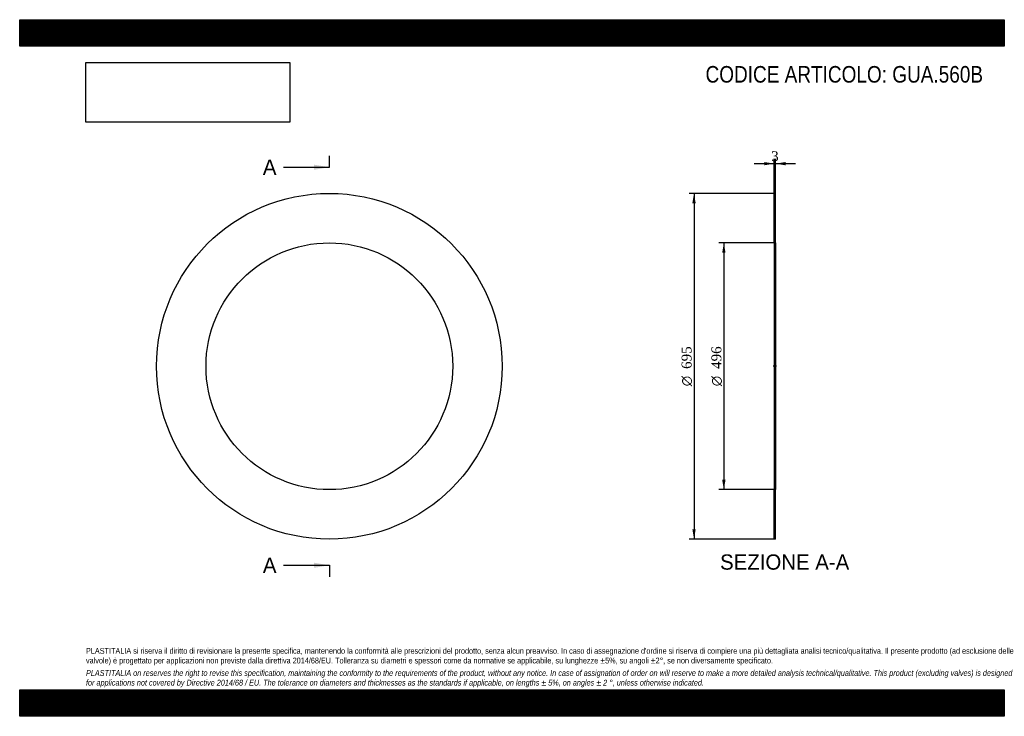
# Model space of a CAD drawing. Header units: millimetres. Extents: x 0 to 1980, y 0 to 1400.
import ezdxf
from ezdxf.enums import TextEntityAlignment as Align
from ezdxf.lldxf.tags import DXFTag

# ---------------------------------------------------------------- set-up
doc = ezdxf.new("R2010")
doc.units = ezdxf.units.MM
doc.header["$LTSCALE"] = 6.666667
for name, color, linetype in [('Default', 7, 'Continuous'), ('DV2_Default', 7, 'Continuous'), ('GUA.560B', 7, 'Continuous')]:
    doc.layers.add(name, color=color, linetype=linetype)
doc.styles.add('SEACAD_Solid_Edge_ANSI', font='seans.ttf')
doc.styles.add('SEACAD_Solid_Edge_ANSI1_Symbols', font='semeca1.ttf')
doc.styles.add('SEACAD_Times_New_Roman', font='times.ttf')
tags = doc.linetypes.add('CENTER2', pattern=[28.575, 19.05, -3.175, 3.175, -3.175]).pattern_tags.tags
tags[10:11] = [DXFTag(74, 4), DXFTag(75, 0), DXFTag(340, '0'), DXFTag(46, 0.0), DXFTag(50, 0.0), DXFTag(44, 0.0), DXFTag(45, 0.0)]
tags[8:9] = [DXFTag(74, 4), DXFTag(75, 0), DXFTag(340, '0'), DXFTag(46, 0.0), DXFTag(50, 0.0), DXFTag(44, 0.0), DXFTag(45, 0.0)]
tags[6:7] = [DXFTag(74, 4), DXFTag(75, 0), DXFTag(340, '0'), DXFTag(46, 0.0), DXFTag(50, 0.0), DXFTag(44, 0.0), DXFTag(45, 0.0)]
tags[4:5] = [DXFTag(74, 4), DXFTag(75, 0), DXFTag(340, '0'), DXFTag(46, 0.0), DXFTag(50, 0.0), DXFTag(44, 0.0), DXFTag(45, 0.0)]
doc.dimstyles.new('ANSImm', dxfattribs={"dimtxt": 20, "dimasz": 20, "dimexe": 10, "dimexo": 0, "dimgap": 5, "dimtad": 1, "dimdsep": 46, "dimtxsty": 'SEACAD_Times_New_Roman', "dimblk1": '_SE_FILLED', "dimblk2": '_SE_FILLED', "dimsah": 1, "dimcen": 10, "dimazin": 0, "dimtfac": 0.85, "dimtdec": 3, "dimtofl": 0, "dimtmove": 0, "dimatfit": 3, "dimfxl": 1, "dimarcsym": 0})
picture_1 = doc.add_image_def('image1.jpg', size_in_pixel=(4302, 1260))

# ---------------------------------------------------------------- blocks, each defined once
blk = doc.blocks.new('SE')
at = {"layer": 'GUA.560B', "color": 7, "linetype": 'Continuous'}
for radius in [347.5, 248]:
    blk.add_circle((622.7, 703.5), radius, dxfattribs=at)
blk = doc.blocks.new('SE2')
at = {"color": 7, "linetype": 'Continuous', "style": 'SEACAD_Solid_Edge_ANSI'}
blk.add_text('A', height=30.7, dxfattribs=at).set_placement((489, 1118.9), align=Align.TOP_LEFT)
blk = doc.blocks.new('SE3')
at = {"color": 7, "linetype": 'Continuous', "style": 'SEACAD_Solid_Edge_ANSI'}
blk.add_text('A', height=30.7, dxfattribs=at).set_placement((489, 318.9), align=Align.TOP_LEFT)
blk = doc.blocks.new('SEANNOT_GROUP')
at = {"linetype": 'Continuous'}
blk.add_hatch(color=7, dxfattribs=at).paths.add_polyline_path([(592.1, 1098.4), (622.7, 1103.5), (592.1, 1108.6)])
at = {"color": 7, "linetype": 'Continuous'}
blk.add_lwpolyline([(530.7, 1103.5), (622.7, 1103.5)], dxfattribs=at)
blk = doc.blocks.new('SEANNOT_GROUP1')
at = {"linetype": 'Continuous'}
blk.add_hatch(color=7, dxfattribs=at).paths.add_polyline_path([(592.1, 298.4), (622.7, 303.5), (592.1, 308.6)])
at = {"color": 7, "linetype": 'Continuous'}
blk.add_lwpolyline([(530.7, 303.5), (622.7, 303.5)], dxfattribs=at)
blk = doc.blocks.new('SE1')
at = {"layer": 'Default', "color": 7, "linetype": 'CENTER2'}
for p, q in [((622.7, 1103.5), (622.7, 1126.5)), ((622.7, 303.5), (622.7, 280.5))]:
    blk.add_line(p, q, dxfattribs=at)
at = {"layer": 'Default', "color": 7, "linetype": 'CENTER2', "const_width": 0.0001}
blk.add_lwpolyline([(622.7, 1103.5), (622.7, 303.5)], dxfattribs=at)
at = {"layer": 'Default'}
for name in ['SE2', 'SEANNOT_GROUP', 'SE3', 'SEANNOT_GROUP1']:
    blk.add_blockref(name, (0, 0), dxfattribs=at)
blk = doc.blocks.new('SE4')
at = {"layer": 'GUA.560B', "linetype": 'Continuous'}
h = blk.add_hatch(dxfattribs=at)
h.set_pattern_fill('LINE', scale=0.629921, angle=45, style=0)
h.paths.add_polyline_path([(1520.1, 951.5), (1520.1, 1051), (1517.1, 1051), (1517.1, 951.5)])
h = blk.add_hatch(dxfattribs=at)
h.set_pattern_fill('LINE', scale=0.629921, angle=45, style=0)
h.paths.add_polyline_path([(1520.1, 356), (1520.1, 455.5), (1517.1, 455.5), (1517.1, 356)])
at = {"layer": 'DV2_Default', "color": 7, "linetype": 'CENTER2'}
blk.add_line((1521.9, 703.5), (1515.4, 703.5), dxfattribs=at)
at = {"layer": 'GUA.560B', "color": 7, "linetype": 'Continuous'}
for p, q in [((1517.1, 951.5), (1517.1, 1051)), ((1517.1, 1051), (1520.1, 1051)), ((1520.1, 951.5), (1520.1, 1051)), ((1517.1, 951.5), (1517.1, 455.5)), ((1517.1, 951.5), (1520.1, 951.5)), ((1520.1, 951.5), (1520.1, 455.5)), ((1517.1, 356), (1517.1, 455.5)), ((1520.1, 455.5), (1517.1, 455.5)), ((1520.1, 356), (1520.1, 455.5)), ((1520.1, 356), (1517.1, 356))]:
    blk.add_line(p, q, dxfattribs=at)
blk = doc.blocks.new('DMBLK21')
at = {"layer": 'Default', "linetype": 'Continuous'}
for points in [[(1497.1, 1114), (1497.1, 1107.4), (1517.1, 1110.7)], [(1540.1, 1114), (1520.1, 1110.7), (1540.1, 1107.4)]]:
    blk.add_hatch(color=7, dxfattribs=at).paths.add_polyline_path(points)
at = {"layer": 'Default', "color": 7, "linetype": 'Continuous'}
for p, q in [((1477.1, 1110.7), (1517.1, 1110.7)), ((1517.1, 1051), (1517.1, 1120.7)), ((1520.1, 1051), (1520.1, 1120.7)), ((1520.1, 1110.7), (1560.1, 1110.7))]:
    blk.add_line(p, q, dxfattribs=at)
at = {"layer": 'Default', "color": 7, "linetype": 'Continuous', "style": 'SEACAD_Times_New_Roman'}
blk.add_text('3', height=20, dxfattribs=at).set_placement((1511.1, 1135.7), align=Align.TOP_LEFT)
blk = doc.blocks.new('_SE_FILLED')
at = {"color": 0}
blk.add_line((0, 0), (-1, 0), dxfattribs=at)
blk.add_solid([(0, 0), (-1, -0.1665), (-1, 0.1665), (0, 0)], dxfattribs=at)
blk = doc.blocks.new('GDimGGroup')
at = {"layer": 'Default', "linetype": 'Continuous'}
for points in [[(1412.7, 931.5), (1419.4, 931.5), (1416, 951.5)], [(1412.7, 475.5), (1416, 455.5), (1419.4, 475.5)]]:
    blk.add_hatch(color=7, dxfattribs=at).paths.add_polyline_path(points)
at = {"layer": 'Default', "color": 7, "linetype": 'Continuous'}
for p, q in [((1518.6, 951.5), (1406, 951.5)), ((1416, 951.5), (1416, 455.5)), ((1518.6, 455.5), (1406, 455.5))]:
    blk.add_line(p, q, dxfattribs=at)
for s, style, p in [('496', 'SEACAD_Times_New_Roman', (1391, 698.2)), ('O', 'SEACAD_Solid_Edge_ANSI1_Symbols', (1391, 663.4))]:
    blk.add_text(s, height=20, rotation=90, dxfattribs=dict(at, style=style)).set_placement(p, align=Align.TOP_LEFT)
blk = doc.blocks.new('GDimGGroup1')
at = {"layer": 'Default', "linetype": 'Continuous'}
for points in [[(1352.7, 1031), (1359.4, 1031), (1356, 1051)], [(1352.7, 376), (1356, 356), (1359.4, 376)]]:
    blk.add_hatch(color=7, dxfattribs=at).paths.add_polyline_path(points)
at = {"layer": 'Default', "color": 7, "linetype": 'Continuous'}
for p, q in [((1517.1, 1051), (1346, 1051)), ((1356, 1051), (1356, 356)), ((1517.1, 356), (1346, 356))]:
    blk.add_line(p, q, dxfattribs=at)
for s, style, p in [('695', 'SEACAD_Times_New_Roman', (1331, 698.2)), ('O', 'SEACAD_Solid_Edge_ANSI1_Symbols', (1331, 663.4))]:
    blk.add_text(s, height=20, rotation=90, dxfattribs=dict(at, style=style)).set_placement(p, align=Align.TOP_LEFT)

msp = doc.modelspace()

# ---------------------------------------------------------------- hatches: boundary and pattern name
at = {"layer": 'Default', "linetype": 'Continuous'}
h = msp.add_hatch(dxfattribs=at)
h.set_pattern_fill('LINE', scale=0.629921, angle=45, style=0)
h.paths.add_polyline_path([(1980, 1346.667), (1980, 1400), (0, 1400), (0, 1346.667)])
for points in [[(1980, 1346.667), (1980, 1400), (0, 1400), (0, 1346.667)], [(1980, 0), (1980, 53.333), (0, 53.333), (0, 0)]]:
    msp.add_hatch(color=7, dxfattribs=at).paths.add_polyline_path(points)
h = msp.add_hatch(dxfattribs=at)
h.set_pattern_fill('LINE', scale=0.629921, angle=45, style=0)
h.paths.add_polyline_path([(1980, 0), (1980, 53.333), (0, 53.333), (0, 0)])

# ---------------------------------------------------------------- linework, layer by layer
at = {"layer": 'Default', "color": 7, "linetype": 'Continuous'}
for p, q in [((0, 1400), (1980, 1400)), ((0, 1346.667), (0, 1400)), ((1980, 1400), (1980, 1346.667)), ((1980, 1346.667), (0, 1346.667)), ((0, 53.333), (1980, 53.333)), ((0, 0), (0, 53.333)), ((1980, 53.333), (1980, 0)), ((1980, 0), (0, 0))]:
    msp.add_line(p, q, dxfattribs=at)

# ---------------------------------------------------------------- block references
at = {"layer": 'Default'}
for name in ['SE1', 'SE', 'GDimGGroup1', 'SE4', 'GDimGGroup']:
    msp.add_blockref(name, (0, 0), dxfattribs=at)

# ---------------------------------------------------------------- texts
at = {"layer": 'Default', "color": 7, "linetype": 'Continuous', "style": 'SEACAD_Solid_Edge_ANSI'}
msp.add_text('SEZIONE A-A', height=30.66667, dxfattribs=at).set_placement((1408.455, 325.358), align=Align.TOP_LEFT)
at = {"layer": 'Default', "attachment_point": 1}
for s, insert, char_height, width in [('{\\fArial Narrow|b0||i0||c0|p34;\\C7;\\H33.33333333;\\W1.;CODICE ARTICOLO: GUA.560B}', (1379.209, 1306.89), 33.33333, 566.25672), ("{\\fArial Narrow|b0||i0||c0|p34;\\C7;\\H11.66666667;\\W1.;PLASTITALIA si riserva il diritto di revisionare la presente specifica, mantenendo la conformità alle prescrizioni del prodotto, senza alcun preavviso. In caso di assegnazione d'ordine si riserva di compiere una più dettagliata analisi tecnico/qualitativa. Il presente prodotto (ad esclusione delle \\P}{\\fArial Narrow|b0||i0||c0|p34;\\C7;\\H11.66666667;\\W1.;valvole) è progettato per applicazioni non previste dalla direttiva 2014/68/EU. Tolleranza su diametri e spessori come da normative se applicabile, su lunghezze ±5%, su angoli ±2°, se non diversamente specificato.\\P}{\\fArial Narrow|b0||i0||c0|p34;\\C7;\\H3.333333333;\\W1.;   \\P}{\\fArial Narrow|b0||i1||c0|p34;\\C7;\\H11.66666667;\\W1.;PLASTITALIA on reserves the right to revise this specification, maintaining the conformity to the requirements of the product, without any notice. In case of assignation of order on will reserve to make a more detailed analysis technical/qualitative. This product (excluding valves) is designed \\P}{\\fArial Narrow|b0||i1||c0|p34;\\C7;\\H11.66666667;\\W1.;for applications not covered by Directive 2014/68 / EU. The tolerance on diameters and thicknesses as the standards if applicable, on lengths ± 5%, on angles ± 2 °, unless otherwise indicated.\\P}", (133.333, 137.349), 11.666667, 1713.33333)]:
    msp.add_mtext(s, dxfattribs=dict(at, insert=insert, char_height=char_height, width=width))

# ---------------------------------------------------------------- dimensions: what is measured, and where the dimension line sits
at = {"layer": 'Default', "color": 7, "linetype": 'Continuous'}
dim = msp.add_linear_dim(base=(1517.141, 1110.709), p1=(1517.141, 1051.025), p2=(1520.141, 1051.025), angle=0, text='\\A1;<>', dimstyle='ANSImm', dxfattribs=at)
dim.commit()
dim.dimension.update_dxf_attribs({"geometry": 'DMBLK21', "text_midpoint": (1518.641, 1110.709), "dimtype": 161})

# ---------------------------------------------------------------- pictures from other files: only their frames are drawn
image = msp.add_image(picture_1, insert=(133.333, 1194.021), size_in_units=(409.714, 120))
image.dxf.flags = 7

doc.saveas('drawing.dxf')
